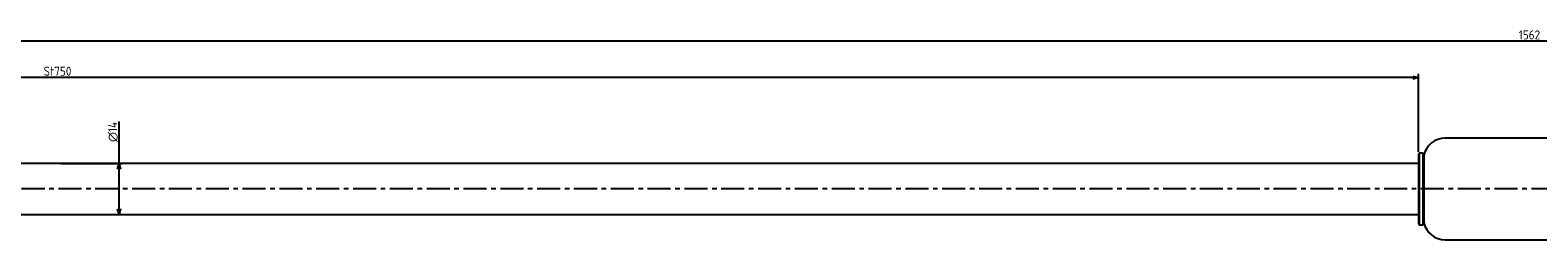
# Model space of a CAD drawing. Extents: x -1198 to 411, y -265 to -207.
# Tile 2 of 3: x -810 to -394, y -265 to -207. Entities that reach past the tile are written whole.
import ezdxf

# ---------------------------------------------------------------- set-up
doc = ezdxf.new("R2010")
doc.units = 0
doc.header["$LTSCALE"] = 0.2
doc.linetypes.add('CENTER', pattern=[50.8, 31.75, -6.35, 6.35, -6.35])
doc.layers.get('0').update_dxf_attribs({"linetype": 'CONTINUOUS'})
doc.layers.get('DEFPOINTS').update_dxf_attribs({"linetype": 'CONTINUOUS'})
for name, color, linetype in [('18-0-CON', 3, 'CONTINUOUS'), ('18-2-CEN', 1, 'CENTER'), ('35-0-CON', 7, 'CONTINUOUS')]:
    doc.layers.add(name, color=color, linetype=linetype)
doc.styles.add('DIMENSION', font='isocp.shx', dxfattribs={"bigfont": 'bigfont.shx'})
doc.dimstyles.get("Standard").update_dxf_attribs({"dimtxt": 0.18, "dimasz": 0.18, "dimexe": 0.18, "dimexo": 0.0625, "dimgap": 0.09, "dimtad": 0, "dimtih": 1, "dimtoh": 1, "dimzin": 0, "dimcen": 0.09, "dimazin": 3, "dimtfac": 1, "dimtofl": 0, "dimtmove": 0, "dimatfit": 3})

# ---------------------------------------------------------------- blocks, each defined once
blk = doc.blocks.new('_OPEN30')
at = {"color": 0, "linetype": 'BYBLOCK'}
for p, q in [((-1, 0.27), (0, 0)), ((0, 0), (-1, -0.27)), ((0, 0), (-1, 0))]:
    blk.add_line(p, q, dxfattribs=at)
blk = doc.blocks.new('*U100')
at = {"layer": '18-0-CON', "color": 161, "style": 'DIMENSION'}
blk.add_text('St750', height=2.5, dxfattribs=at).set_placement((-805.8, -219.5))
blk = doc.blocks.new('*D47')
at = {"layer": '18-0-CON', "color": 161}
for p, q in [((-1176.47, -243.2), (-1176.47, -219)), ((-427.97, -220), (-1174.97, -220)), ((-426.47, -240.5), (-426.47, -219))]:
    blk.add_line(p, q, dxfattribs=at)
at = {"layer": 'DEFPOINTS', "color": 0}
for p in [(-1176.47, -220), (-426.47, -241), (-1176.47, -243.7)]:
    blk.add_point(p, dxfattribs=at)
at = {"layer": '18-0-CON', "color": 161, "xscale": 1.5, "yscale": 1.5, "zscale": 1.5, "rotation": 180}
blk.add_blockref('_OPEN30', (-1176.47, -220), dxfattribs=at)
at = {"layer": '18-0-CON'}
blk.add_blockref('*U100', (0, 0), dxfattribs=at)
at = {"layer": '18-0-CON', "color": 161, "xscale": 1.5, "yscale": 1.5, "zscale": 1.5}
blk.add_blockref('_OPEN30', (-426.47, -220), dxfattribs=at)
blk = doc.blocks.new('*U101')
at = {"layer": '18-0-CON', "color": 161, "style": 'DIMENSION'}
blk.add_text('∅14', height=2.5, rotation=90, dxfattribs=at).set_placement((-785.5, -237.75))
blk = doc.blocks.new('*D48')
at = {"layer": '18-0-CON', "color": 161}
for p, q in [((-785, -243.7), (-785, -232.12)), ((-800.97, -243.7), (-784, -243.7)), ((-785, -256.2), (-785, -245.2)), ((-800.97, -257.7), (-784, -257.7))]:
    blk.add_line(p, q, dxfattribs=at)
at = {"layer": 'DEFPOINTS', "color": 0}
for p in [(-801.47, -243.7), (-785, -243.7), (-801.47, -257.7)]:
    blk.add_point(p, dxfattribs=at)
at = {"layer": '18-0-CON'}
blk.add_blockref('*U101', (0, 0), dxfattribs=at)
at = {"layer": '18-0-CON', "color": 161, "xscale": 1.5, "yscale": 1.5, "zscale": 1.5}
for p, rotation in [((-785, -243.7), 90), ((-785, -257.7), 270)]:
    blk.add_blockref('_OPEN30', p, dxfattribs=dict(at, rotation=rotation))
blk = doc.blocks.new('*U96')
at = {"layer": '18-0-CON', "color": 161, "style": 'DIMENSION'}
blk.add_text('1562', height=2.5, dxfattribs=at).set_placement((-398.8, -209.5))
blk = doc.blocks.new('*D51')
at = {"layer": '18-0-CON', "color": 161}
for p, q in [((-1176.47, -243.2), (-1176.47, -209)), ((384.03, -210), (-1174.97, -210)), ((385.53, -240.25), (385.53, -209))]:
    blk.add_line(p, q, dxfattribs=at)
at = {"layer": 'DEFPOINTS', "color": 0}
for p in [(-1176.47, -210), (385.53, -240.75), (-1176.47, -243.7)]:
    blk.add_point(p, dxfattribs=at)
at = {"layer": '18-0-CON'}
blk.add_blockref('*U96', (0, 0), dxfattribs=at)
at = {"layer": '18-0-CON', "color": 161, "xscale": 1.5, "yscale": 1.5, "zscale": 1.5, "rotation": 180}
blk.add_blockref('_OPEN30', (-1176.47, -210), dxfattribs=at)
at = {"layer": '18-0-CON', "color": 161, "xscale": 1.5, "yscale": 1.5, "zscale": 1.5}
blk.add_blockref('_OPEN30', (385.53, -210), dxfattribs=at)

msp = doc.modelspace()

# ---------------------------------------------------------------- linework, layer by layer
at = {"layer": '18-2-CEN'}
msp.add_line((403.525, -250.703), (-1190.475, -250.703), dxfattribs=at)
at = {"layer": '35-0-CON'}
for p, q in [((377.325, -236.703), (-419.057, -236.703)), ((-426.275, -240.803), (-426.475, -241.003)), ((-426.475, -241.003), (-426.475, -260.403)), ((-425.297, -240.803), (-426.275, -240.803)), ((-426.275, -240.803), (-426.275, -260.603)), ((-425.097, -241.003), (-425.297, -240.803)), ((-425.297, -240.803), (-425.297, -260.603)), ((-424.981, -241.435), (-425.097, -241.003)), ((-425.097, -241.003), (-425.097, -260.403)), ((-426.475, -243.703), (-1176.475, -243.703)), ((-424.981, -241.435), (-424.981, -259.971)), ((-1176.475, -257.703), (-426.475, -257.703)), ((-426.475, -260.403), (-426.275, -260.603)), ((-426.275, -260.603), (-425.297, -260.603)), ((-425.297, -260.603), (-425.097, -260.403)), ((-425.097, -260.403), (-424.981, -259.971)), ((-419.057, -264.703), (377.325, -264.703))]:
    msp.add_line(p, q, dxfattribs=at)
for centre, start, end in [((-419.057, -242.778), 90, 167.2273), ((-419.057, -258.628), 192.7727, 270)]:
    msp.add_arc(centre, 6.075, start, end, dxfattribs=at)

# ---------------------------------------------------------------- dimensions: what is measured, and where the dimension line sits
at = {"layer": '18-0-CON'}
for base, p1, override, picture, middle in [((-1176.475, -210), (385.525, -240.753), {"dimscale": 1}, '*D51', (-395.475, -208.25)), ((-1176.475, -220), (-426.475, -241.003), {"dimscale": 1, "dimpost": 'St<>'}, '*D47', (-801.475, -218.25))]:
    dim = msp.add_linear_dim(base=base, p1=p1, p2=(-1176.475, -243.703), dimstyle='Standard', override=override, dxfattribs=at)
    dim.commit()
    dim.dimension.update_dxf_attribs({"geometry": picture, "text_midpoint": middle})
dim = msp.add_linear_dim(base=(-785, -243.703), p1=(-801.475, -257.703), p2=(-801.475, -243.703), angle=90, dimstyle='Standard', override={"dimscale": 1, "dimpost": '%%c<>'}, dxfattribs=at)
dim.commit()
dim.dimension.update_dxf_attribs({"geometry": '*D48', "text_midpoint": (-785, -235), "dimtype": 128})

doc.saveas('drawing.dxf')
